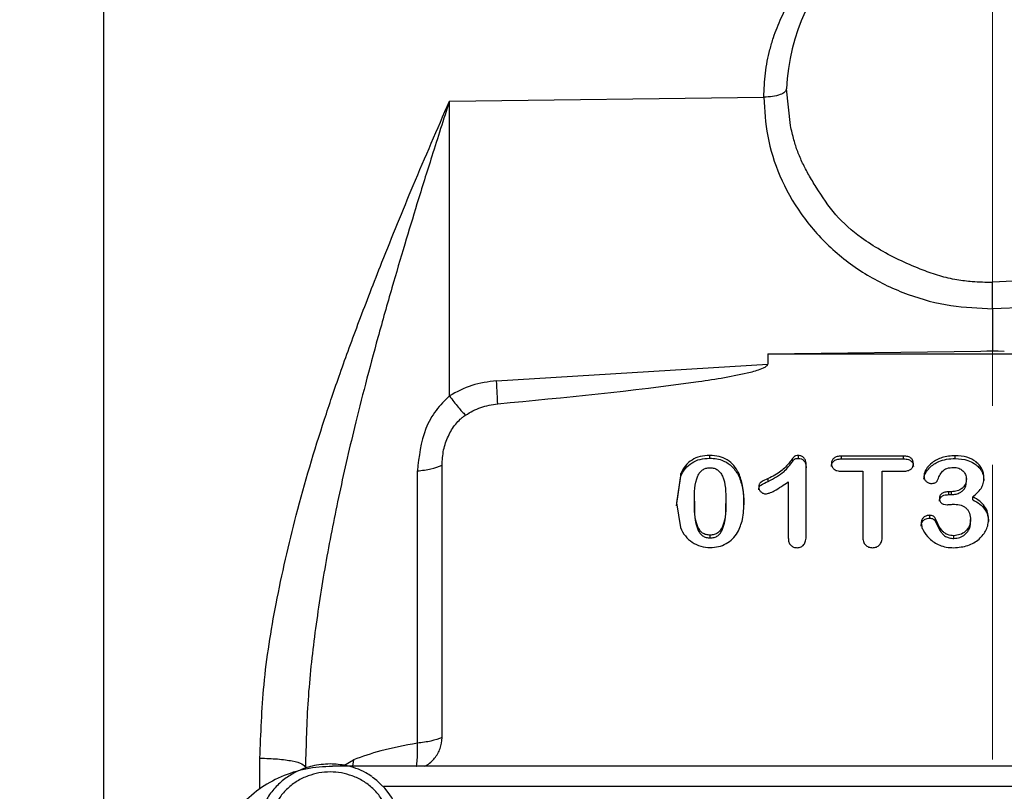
# Model space of a CAD drawing. Header units: inches. Extents: x 0.6 to 16.3, y 0.2 to 11.5.
# Tile 5 of 18: x 2.9 to 4.6, y 7 to 8.3. Entities that reach past the tile are written whole.
import ezdxf

# ---------------------------------------------------------------- set-up
doc = ezdxf.new("R2010")
doc.units = ezdxf.units.IN
doc.header["$MEASUREMENT"] = 0
doc.linetypes.add('CENTERX2', pattern=[0.8, 0.5, -0.1, 0.1, -0.1])
doc.styles.add('SLDTEXTSTYLE0', font='TXT', dxfattribs={"width": 0.75})
doc.dimstyles.new('SLDDIMSTYLE1', dxfattribs={"dimtxt": 0.137795, "dimasz": 0.14, "dimexe": 0, "dimexo": 0.0625, "dimgap": 0.034449, "dimtad": 0, "dimdec": 1, "dimlfac": 1.5, "dimrnd": 1e-09, "dimzin": 12, "dimdsep": 46, "dimtxsty": 'SLDTEXTSTYLE0', "dimblk1": 'CLOSED', "dimblk2": 'CLOSED', "dimsah": 1, "dimcen": 0.09, "dimadec": 0, "dimazin": 3, "dimtfac": 1, "dimtdec": 1, "dimtofl": 0, "dimtmove": 0, "dimatfit": 3, "dimldrblk": 'CLOSED', "dimfxl": 0, "dimfrac": 2, "dimtolj": 1, "dimtzin": 12, "dimarcsym": 0})
doc.dimstyles.new('SLDDIMSTYLE3', dxfattribs={"dimtxt": 0.137795, "dimasz": 0.14, "dimexe": 0, "dimexo": 0.0625, "dimgap": 0.034449, "dimtad": 0, "dimdec": 1, "dimlfac": 1.5, "dimrnd": 1e-09, "dimzin": 12, "dimdsep": 46, "dimtxsty": 'SLDTEXTSTYLE0', "dimblk1": 'CLOSED', "dimblk2": 'CLOSED', "dimsah": 1, "dimcen": 0.09, "dimadec": 0, "dimazin": 3, "dimtfac": 1, "dimtofl": 0, "dimtmove": 0, "dimatfit": 3, "dimldrblk": 'CLOSED', "dimfxl": 0, "dimfrac": 2, "dimtolj": 1, "dimtzin": 12, "dimarcsym": 0})

# ---------------------------------------------------------------- blocks, each defined once
blk = doc.blocks.new('_Closed')
at = {"color": 0, "linetype": 'ByBlock', "lineweight": -2}
for p, q in [((-1, 0.166667), (0, 0)), ((-1, 0.166667), (-1, -0.166667)), ((0, 0), (-1, -0.166667)), ((0, 0), (-1, 0))]:
    blk.add_line(p, q, dxfattribs=at)
blk = doc.blocks.new('_D_7')
at = {"color": 7, "linetype": 'Continuous', "lineweight": 0}
for p, q in [((7.2953, 10.5411), (7.2533, 10.5411)), ((7.2533, 10.5411), (7.2533, 10.3223)), ((7.6007, 10.5411), (7.6427, 10.5411)), ((7.6427, 10.5411), (7.6427, 10.3223)), ((4.5522, 10.3629), (4.5522, 10.382)), ((9.8325, 8.2034), (9.8325, 10.382)), ((4.5522, 10.3426), (7.1324, 10.3426)), ((9.8325, 10.3426), (7.7635, 10.3426)), ((7.2533, 10.3223), (7.2953, 10.3223)), ((7.6427, 10.3223), (7.6007, 10.3223))]:
    blk.add_line(p, q, dxfattribs=at)
at = {"color": 7, "linetype": 'Continuous', "lineweight": 18, "xscale": 0.14, "yscale": 0.14, "rotation": 180.0000000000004}
blk.add_blockref('_Closed', (4.5522, 10.3426), dxfattribs=at)
at = {"color": 7, "linetype": 'Continuous', "lineweight": 18, "xscale": 0.14, "yscale": 0.14}
blk.add_blockref('_Closed', (9.8325, 10.3426), dxfattribs=at)
at = {"color": 7, "linetype": 'Continuous', "lineweight": 18, "char_height": 0.1378, "attachment_point": 1, "style": 'SLDTEXTSTYLE0'}
for s, insert in [('201', (7.2953, 10.5)), ('7.9', (7.3207, 10.2938))]:
    blk.add_mtext(s, dxfattribs=dict(at, insert=insert))
blk = doc.blocks.new('_D_9')
at = {"color": 7, "linetype": 'Continuous', "lineweight": 0}
for p, q in [((2.4541, 10.5411), (2.4121, 10.5411)), ((2.4121, 10.5411), (2.4121, 10.3223)), ((2.7595, 10.5411), (2.8015, 10.5411)), ((2.8015, 10.5411), (2.8015, 10.3223)), ((1.0969, 7.76), (1.0969, 10.382)), ((4.5522, 10.3629), (4.5522, 10.382)), ((1.0969, 10.3426), (2.2912, 10.3426)), ((4.5522, 10.3426), (2.9223, 10.3426)), ((2.4121, 10.3223), (2.4541, 10.3223)), ((2.8015, 10.3223), (2.7595, 10.3223))]:
    blk.add_line(p, q, dxfattribs=at)
at = {"color": 7, "linetype": 'Continuous', "lineweight": 18, "xscale": 0.14, "yscale": 0.14, "rotation": 180.0000000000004}
blk.add_blockref('_Closed', (1.0969, 10.3426), dxfattribs=at)
at = {"color": 7, "linetype": 'Continuous', "lineweight": 18, "xscale": 0.14, "yscale": 0.14}
blk.add_blockref('_Closed', (4.5522, 10.3426), dxfattribs=at)
at = {"color": 7, "linetype": 'Continuous', "lineweight": 18, "char_height": 0.1378, "attachment_point": 1, "style": 'SLDTEXTSTYLE0'}
for s, insert in [('132', (2.4541, 10.5)), ('5.2', (2.4795, 10.2938))]:
    blk.add_mtext(s, dxfattribs=dict(at, insert=insert))

msp = doc.modelspace()

# ---------------------------------------------------------------- linework, layer by layer
at = {"color": 7, "linetype": 'CENTERX2', "lineweight": 18}
msp.add_line((4.5522, 3.8299), (4.5522, 10.3236), dxfattribs=at)
at = {"color": 7, "linetype": 'Continuous', "lineweight": 25}
for p, q in [((3.0425, 8.5648), (3.0425, 6.2815)), ((4.2091, 8.1059), (4.2024, 8.1686)), ((3.63, 8.1475), (4.1638, 8.1541)), ((3.63, 7.647), (3.63, 8.1475)), ((4.9326, 7.8606), (4.5519, 7.8399)), ((5.4744, 7.8287), (4.5522, 7.7951)), ((4.5522, 7.7951), (4.5522, 7.7243)), ((4.5323, 7.7231), (4.5522, 7.7243)), ((4.5323, 7.7231), (4.5522, 7.7233)), ((4.5522, 7.7243), (4.5721, 7.7231)), ((4.5522, 7.7233), (4.5522, 7.7243)), ((4.5522, 7.7233), (4.5721, 7.7231)), ((4.1704, 7.7186), (4.5323, 7.7231)), ((4.1704, 7.7186), (4.1704, 7.7008)), ((4.1704, 7.7186), (4.934, 7.7186)), ((3.71, 7.6726), (4.1704, 7.7008)), ((4.0719, 7.5413), (4.0719, 7.546)), ((4.2226, 7.541), (4.2226, 7.5458)), ((4.4009, 7.5448), (4.2954, 7.5448)), ((4.2954, 7.54), (4.2954, 7.5448)), ((4.2954, 7.54), (4.4009, 7.54)), ((4.4009, 7.54), (4.4009, 7.5448)), ((4.4887, 7.5408), (4.4887, 7.5455)), ((3.6174, 7.0669), (3.6174, 7.5292)), ((4.2357, 7.4102), (4.2357, 7.5297)), ((3.5755, 7.0574), (3.5755, 7.5196)), ((4.0227, 7.5152), (4.0154, 7.4652)), ((4.0154, 7.4604), (4.0227, 7.5105)), ((4.0227, 7.5105), (4.0227, 7.5152)), ((4.1213, 7.5108), (4.1213, 7.5156)), ((4.1713, 7.5019), (4.1713, 7.5067)), ((4.2954, 7.5192), (4.3316, 7.5192)), ((4.3316, 7.5192), (4.3316, 7.4081)), ((4.3647, 7.4081), (4.3647, 7.5192)), ((4.3647, 7.5192), (4.4009, 7.5192)), ((4.5076, 7.5013), (4.5076, 7.5061)), ((4.2053, 7.5011), (4.2053, 7.4061)), ((4.4824, 7.4842), (4.4779, 7.4842)), ((4.4779, 7.4794), (4.4779, 7.4842)), ((4.4779, 7.4794), (4.4824, 7.4794)), ((4.4824, 7.4794), (4.4824, 7.4842)), ((4.5186, 7.4708), (4.5186, 7.4755)), ((4.0154, 7.4652), (4.0221, 7.4233)), ((4.046, 7.4682), (4.046, 7.4634)), ((4.0991, 7.469), (4.0991, 7.4642)), ((4.4455, 7.4395), (4.4455, 7.4443)), ((4.4554, 7.4336), (4.4554, 7.4384)), ((4.5147, 7.4321), (4.5147, 7.4369)), ((4.0725, 7.4058), (4.0725, 7.4106)), ((4.4865, 7.405), (4.4865, 7.4097)), ((5.6738, 7.0181), (3.4313, 7.0181))]:
    msp.add_line(p, q, dxfattribs=at)
at = {"color": 8, "linetype": 'Continuous', "lineweight": 25}
for p, q in [((3.3083, 6.9798), (3.3083, 7.0319)), ((3.4509, 7.0197), (3.4669, 7.0291)), ((3.4669, 7.0291), (3.4656, 7.0181)), ((5.5868, 6.9839), (3.518, 6.9839))]:
    msp.add_line(p, q, dxfattribs=at)
at = {"color": 7, "linetype": 'Continuous', "lineweight": 25}
for centre, radius, start, end in [((4.541, 8.1565), 0.3387, 88.1002, 177.965), ((3.4349, 6.9046), 0.1144, 266.2904, 55.9883)]:
    msp.add_arc(centre, radius, start, end, dxfattribs=at)
for points, knots in [([(4.1638, 8.1541), (4.1643, 8.1678), (4.1653, 8.1952), (4.1721, 8.2289), (4.1796, 8.2544), (4.1861, 8.2724), (4.1954, 8.2941), (4.2091, 8.3201), (4.2287, 8.3492), (4.2515, 8.3765), (4.2855, 8.4097), (4.3349, 8.4456), (4.4025, 8.4774), (4.4759, 8.4982), (4.5268, 8.5014), (4.5522, 8.5031)], [0, 0, 0, 0, 0.072776, 0.145649, 0.183213, 0.215312, 0.248031, 0.309743, 0.372393, 0.434761, 0.497183, 0.622104, 0.748105, 0.873985, 1, 1, 1, 1]), ([(4.2024, 8.1685), (4.2018, 8.1666), (4.2007, 8.163), (4.1919, 8.1583), (4.1791, 8.155), (4.1689, 8.1544), (4.1638, 8.1541)], [0, 0, 0, 0, 0.250161, 0.5, 0.749839, 1, 1, 1, 1]), ([(3.3083, 7.0319), (3.3098, 7.0734), (3.3129, 7.1609), (3.3351, 7.2991), (3.3696, 7.4501), (3.4042, 7.5665), (3.4307, 7.646), (3.4447, 7.6864), (3.4602, 7.7295), (3.4772, 7.7753), (3.4957, 7.8238), (3.526, 7.901), (3.5705, 8.0104), (3.6094, 8.1), (3.63, 8.1475)], [0, 0, 0, 0, 0.106746, 0.224896, 0.355323, 0.498694, 0.532205, 0.568435, 0.60739, 0.649075, 0.693496, 0.740657, 0.862676, 1, 1, 1, 1]), ([(3.63, 8.1475), (3.6201, 8.1164), (3.6015, 8.0588), (3.5762, 7.9775), (3.5536, 7.9031), (3.5313, 7.8275), (3.5089, 7.7484), (3.4877, 7.6692), (3.4649, 7.5788), (3.4415, 7.4768), (3.4187, 7.3606), (3.401, 7.2459), (3.3883, 7.1309), (3.3865, 7.0546), (3.3855, 7.0164)], [0, 0, 0, 0, 0.087502, 0.162647, 0.225434, 0.292375, 0.368527, 0.439067, 0.503997, 0.608183, 0.706666, 0.805639, 0.902858, 1, 1, 1, 1]), ([(4.1638, 8.1541), (4.1651, 8.132), (4.1677, 8.0864), (4.1893, 8.019), (4.2251, 7.9544), (4.2756, 7.8969), (4.3376, 7.8503), (4.4072, 7.8176), (4.4796, 7.7981), (4.5285, 7.7961), (4.5522, 7.7951)], [0, 0, 0, 0, 0.11652, 0.239992, 0.368582, 0.499903, 0.63124, 0.759875, 0.883411, 1, 1, 1, 1]), ([(4.5519, 7.8396), (4.5405, 7.8397), (4.5203, 7.84), (4.4903, 7.844), (4.4622, 7.8501), (4.4308, 7.8615), (4.397, 7.8757), (4.362, 7.894), (4.3232, 7.9186), (4.2838, 7.953), (4.2583, 7.9922), (4.2401, 8.0218), (4.2296, 8.0419), (4.221, 8.0616), (4.2142, 8.0829), (4.2109, 8.0978), (4.2091, 8.1059)], [0, 0, 0, 0, 0.071111, 0.125254, 0.187914, 0.25036, 0.334165, 0.418121, 0.499684, 0.62517, 0.750031, 0.803254, 0.852105, 0.899107, 0.944672, 1, 1, 1, 1]), ([(4.5522, 7.7951), (4.5522, 7.799), (4.5521, 7.8069), (4.5519, 7.8194), (4.5518, 7.8312), (4.5519, 7.837), (4.5519, 7.8399)], [0, 0, 0, 0, 0.240908, 0.500322, 0.756906, 1, 1, 1, 1]), ([(3.7119, 7.6336), (3.8257, 7.6444), (3.9694, 7.658), (4.1197, 7.6815), (4.1581, 7.6919), (4.1676, 7.6967), (4.1698, 7.699), (4.1703, 7.7001), (4.1704, 7.7006), (4.1704, 7.7008)], [0, 0, 0, 0, 0.73527, 0.927818, 0.977745, 0.991719, 0.996359, 0.998259, 1, 1, 1, 1]), ([(3.71, 7.6726), (3.6958, 7.6708), (3.6673, 7.6672), (3.6425, 7.6537), (3.63, 7.647)], [0, 0, 0, 0, 0.500024, 1, 1, 1, 1]), ([(3.63, 7.647), (3.622, 7.6391), (3.6055, 7.6229), (3.5822, 7.58), (3.5782, 7.544), (3.5755, 7.5196)], [0, 0, 0, 0, 0.23182, 0.478557, 1, 1, 1, 1]), ([(3.63, 7.647), (3.6351, 7.6402), (3.6451, 7.6266), (3.6532, 7.6185), (3.6572, 7.6144)], [0, 0, 0, 0, 0.500116, 1, 1, 1, 1]), ([(3.6572, 7.6144), (3.6657, 7.6193), (3.6825, 7.629), (3.7021, 7.6321), (3.7119, 7.6336)], [0, 0, 0, 0, 0.499962, 1, 1, 1, 1]), ([(3.6174, 7.5292), (3.6179, 7.5379), (3.6189, 7.555), (3.6272, 7.5787), (3.6375, 7.5961), (3.6468, 7.6061), (3.6522, 7.6108), (3.6551, 7.613), (3.6567, 7.6141), (3.6571, 7.6144), (3.6572, 7.6144)], [0, 0, 0, 0, 0.272222, 0.530397, 0.77184, 0.886373, 0.943225, 0.985855, 0.995024, 1, 1, 1, 1]), ([(4.0719, 7.546), (4.0664, 7.5457), (4.0558, 7.5451), (4.0414, 7.5388), (4.0298, 7.5287), (4.0251, 7.5199), (4.0227, 7.5152)], [0, 0, 0, 0, 0.259733, 0.500065, 0.740209, 1, 1, 1, 1]), ([(4.0227, 7.5105), (4.0251, 7.5151), (4.0298, 7.524), (4.0414, 7.534), (4.0558, 7.5403), (4.0664, 7.5409), (4.0719, 7.5413)], [0, 0, 0, 0, 0.259903, 0.500082, 0.740157, 1, 1, 1, 1]), ([(4.1213, 7.5156), (4.1187, 7.5202), (4.1137, 7.5289), (4.102, 7.5388), (4.0877, 7.545), (4.0773, 7.5457), (4.0719, 7.546)], [0, 0, 0, 0, 0.262944, 0.502785, 0.74319, 1, 1, 1, 1]), ([(4.0719, 7.5413), (4.076, 7.5411), (4.0839, 7.5407), (4.0974, 7.5365), (4.1116, 7.5272), (4.118, 7.5164), (4.1213, 7.5108)], [0, 0, 0, 0, 0.195927, 0.37919, 0.675676, 1, 1, 1, 1]), ([(4.2226, 7.5458), (4.2211, 7.5457), (4.2191, 7.5457), (4.2166, 7.5448), (4.2146, 7.5433), (4.2117, 7.5394), (4.2049, 7.5308), (4.1928, 7.5172), (4.1789, 7.5104), (4.1713, 7.5067)], [0, 0, 0, 0, 0.065831, 0.09088, 0.112224, 0.18139, 0.31076, 0.624943, 1, 1, 1, 1]), ([(4.1713, 7.5019), (4.1808, 7.5069), (4.1975, 7.5156), (4.2091, 7.5312), (4.2147, 7.5386), (4.2165, 7.54), (4.219, 7.5409), (4.2211, 7.541), (4.2226, 7.541)], [0, 0, 0, 0, 0.476188, 0.8308566, 0.8866704, 0.9048849, 0.9350447, 1, 1, 1, 1]), ([(4.2357, 7.5297), (4.2356, 7.532), (4.2353, 7.5361), (4.233, 7.5408), (4.2303, 7.5434), (4.228, 7.5448), (4.2254, 7.5456), (4.2236, 7.5457), (4.2226, 7.5458)], [0, 0, 0, 0, 0.297933, 0.548323, 0.662981, 0.772252, 0.882517, 1, 1, 1, 1]), ([(4.2226, 7.541), (4.2243, 7.5409), (4.2268, 7.5406), (4.2296, 7.5391), (4.2316, 7.5374), (4.2334, 7.5351), (4.2353, 7.531), (4.2355, 7.5274), (4.2357, 7.525)], [0, 0, 0, 0, 0.204734, 0.302495, 0.402966, 0.53506, 0.675051, 1, 1, 1, 1]), ([(4.2954, 7.5448), (4.293, 7.5447), (4.2895, 7.5445), (4.2854, 7.543), (4.2829, 7.5415), (4.281, 7.5396), (4.2796, 7.5373), (4.2787, 7.5348), (4.2787, 7.533), (4.2786, 7.532)], [0, 0, 0, 0, 0.295736, 0.422285, 0.540328, 0.652678, 0.762832, 0.87679, 1, 1, 1, 1]), ([(4.2786, 7.5272), (4.2787, 7.5289), (4.279, 7.5313), (4.2805, 7.5341), (4.2822, 7.5361), (4.2845, 7.5378), (4.289, 7.5397), (4.2928, 7.5399), (4.2954, 7.54)], [0, 0, 0, 0, 0.21304, 0.311914, 0.410894, 0.539977, 0.677146, 1, 1, 1, 1]), ([(4.4179, 7.532), (4.4177, 7.5338), (4.4174, 7.5364), (4.4156, 7.5394), (4.4138, 7.5414), (4.4114, 7.543), (4.4071, 7.5445), (4.4035, 7.5447), (4.4009, 7.5448)], [0, 0, 0, 0, 0.2277164, 0.335919, 0.4467931, 0.5636177, 0.6914758, 1, 1, 1, 1]), ([(4.4009, 7.54), (4.4038, 7.5399), (4.4078, 7.5397), (4.4124, 7.5376), (4.4151, 7.5354), (4.4175, 7.5318), (4.4177, 7.5288), (4.4179, 7.5272)], [0, 0, 0, 0, 0.351167, 0.48114, 0.607126, 0.797339, 1, 1, 1, 1]), ([(4.4887, 7.5455), (4.4811, 7.545), (4.4671, 7.544), (4.4496, 7.535), (4.4403, 7.5249), (4.4363, 7.5166), (4.4359, 7.5125), (4.4357, 7.5107)], [0, 0, 0, 0, 0.319783, 0.59199, 0.81823, 0.914479, 1, 1, 1, 1]), ([(4.4357, 7.5059), (4.4359, 7.5076), (4.4362, 7.5112), (4.4391, 7.5178), (4.4463, 7.5272), (4.4588, 7.5354), (4.4742, 7.5401), (4.4838, 7.5405), (4.4887, 7.5408)], [0, 0, 0, 0, 0.076947, 0.162001, 0.322259, 0.595571, 0.791423, 1, 1, 1, 1]), ([(4.5375, 7.5079), (4.5373, 7.5105), (4.537, 7.5156), (4.5344, 7.5229), (4.5301, 7.5294), (4.5221, 7.5371), (4.5081, 7.5442), (4.4955, 7.5451), (4.4887, 7.5455)], [0, 0, 0, 0, 0.117385, 0.231573, 0.34588, 0.464155, 0.715758, 1, 1, 1, 1]), ([(4.4887, 7.5408), (4.496, 7.5402), (4.5074, 7.5394), (4.52, 7.5333), (4.5272, 7.5277), (4.5327, 7.5213), (4.5367, 7.513), (4.5372, 7.5064), (4.5375, 7.5031)], [0, 0, 0, 0, 0.307697, 0.477919, 0.593167, 0.703865, 0.849393, 1, 1, 1, 1]), ([(3.5755, 7.5196), (3.5836, 7.5206), (3.5997, 7.5226), (3.6115, 7.527), (3.6174, 7.5292)], [0, 0, 0, 0, 0.4999987, 1, 1, 1, 1]), ([(4.046, 7.4682), (4.0459, 7.4829), (4.0459, 7.5), (4.0547, 7.5171), (4.0595, 7.5217), (4.0655, 7.5245), (4.0699, 7.5248), (4.0722, 7.5249)], [0, 0, 0, 0, 0.630876, 0.731076, 0.819834, 0.906222, 1, 1, 1, 1]), ([(4.0722, 7.5249), (4.0747, 7.5248), (4.0792, 7.5245), (4.0854, 7.5217), (4.0902, 7.517), (4.0994, 7.5004), (4.0992, 7.4835), (4.0991, 7.469)], [0, 0, 0, 0, 0.098583, 0.187372, 0.27575, 0.378891, 1, 1, 1, 1]), ([(4.2786, 7.532), (4.2788, 7.5302), (4.279, 7.5276), (4.2809, 7.5246), (4.2827, 7.5226), (4.2851, 7.5211), (4.2893, 7.5195), (4.2929, 7.5193), (4.2954, 7.5192)], [0, 0, 0, 0, 0.231706, 0.340424, 0.451074, 0.567355, 0.69442, 1, 1, 1, 1]), ([(4.4009, 7.5192), (4.4034, 7.5193), (4.407, 7.5195), (4.4113, 7.5211), (4.4137, 7.5226), (4.4156, 7.5246), (4.4174, 7.5276), (4.4177, 7.5302), (4.4179, 7.532)], [0, 0, 0, 0, 0.304735, 0.432184, 0.549218, 0.660036, 0.768681, 1, 1, 1, 1]), ([(4.4583, 7.5029), (4.4607, 7.5088), (4.4636, 7.5158), (4.4704, 7.5221), (4.4764, 7.5251), (4.4818, 7.5254), (4.4856, 7.5256)], [0, 0, 0, 0, 0.495092, 0.599393, 0.7153, 1, 1, 1, 1]), ([(4.4856, 7.5256), (4.4887, 7.5254), (4.4932, 7.5251), (4.4985, 7.5225), (4.5027, 7.5191), (4.5068, 7.5137), (4.5073, 7.5086), (4.5076, 7.5061)], [0, 0, 0, 0, 0.271425, 0.396173, 0.520868, 0.760631, 1, 1, 1, 1]), ([(4.1298, 7.467), (4.1297, 7.4764), (4.1294, 7.493), (4.1237, 7.5088), (4.1213, 7.5156)], [0, 0, 0, 0, 0.564535, 1, 1, 1, 1]), ([(4.1213, 7.5108), (4.1237, 7.504), (4.1294, 7.4882), (4.1297, 7.4716), (4.1298, 7.4622)], [0, 0, 0, 0, 0.435601, 1, 1, 1, 1]), ([(4.1713, 7.5067), (4.1668, 7.5049), (4.1617, 7.5028), (4.157, 7.4988), (4.1554, 7.4962), (4.1553, 7.4939), (4.1551, 7.4923)], [0, 0, 0, 0, 0.604463, 0.696155, 0.788954, 1, 1, 1, 1]), ([(4.4357, 7.5107), (4.4359, 7.5089), (4.4361, 7.5064), (4.4378, 7.5035), (4.4399, 7.5012), (4.4425, 7.4994), (4.4454, 7.4985), (4.4469, 7.4984), (4.4476, 7.4983)], [0, 0, 0, 0, 0.277755, 0.406604, 0.535941, 0.776145, 0.887959, 1, 1, 1, 1]), ([(4.5076, 7.5061), (4.5075, 7.5044), (4.5074, 7.5012), (4.5059, 7.4967), (4.5036, 7.4928), (4.4992, 7.4887), (4.492, 7.485), (4.4857, 7.4845), (4.4824, 7.4842)], [0, 0, 0, 0, 0.139171, 0.265713, 0.385766, 0.506466, 0.747667, 1, 1, 1, 1]), ([(4.5186, 7.4755), (4.5238, 7.48), (4.5314, 7.4865), (4.5369, 7.4984), (4.5373, 7.5046), (4.5375, 7.5079)], [0, 0, 0, 0, 0.511327, 0.744649, 1, 1, 1, 1]), ([(4.1551, 7.4875), (4.1553, 7.4891), (4.1554, 7.4914), (4.157, 7.494), (4.1617, 7.498), (4.1668, 7.5001), (4.1713, 7.5019)], [0, 0, 0, 0, 0.210704, 0.30359, 0.395484, 1, 1, 1, 1]), ([(4.1551, 7.4923), (4.1553, 7.4908), (4.1557, 7.4878), (4.1586, 7.4841), (4.1618, 7.4818), (4.1647, 7.4809), (4.1663, 7.4808), (4.167, 7.4807)], [0, 0, 0, 0, 0.250077, 0.506967, 0.758575, 0.878069, 1, 1, 1, 1]), ([(4.167, 7.4807), (4.1691, 7.4811), (4.1742, 7.4819), (4.1873, 7.4888), (4.1976, 7.4958), (4.2053, 7.5011)], [0, 0, 0, 0, 0.140467, 0.350882, 1, 1, 1, 1]), ([(4.4476, 7.4983), (4.4488, 7.4984), (4.4511, 7.4985), (4.4543, 7.4994), (4.4565, 7.5006), (4.4577, 7.5019), (4.4581, 7.5026), (4.4583, 7.5029)], [0, 0, 0, 0, 0.2947417, 0.5598793, 0.7910366, 0.8964297, 1, 1, 1, 1]), ([(4.4824, 7.4794), (4.485, 7.4796), (4.4901, 7.4799), (4.4967, 7.4826), (4.5018, 7.4861), (4.5053, 7.4904), (4.5073, 7.4956), (4.5075, 7.4993), (4.5076, 7.5013)], [0, 0, 0, 0, 0.203367, 0.39611, 0.548492, 0.689544, 0.836345, 1, 1, 1, 1]), ([(4.4779, 7.4842), (4.4755, 7.4841), (4.4721, 7.484), (4.4681, 7.4826), (4.4658, 7.4813), (4.464, 7.4796), (4.4627, 7.4776), (4.462, 7.4755), (4.4619, 7.4739), (4.4618, 7.4731)], [0, 0, 0, 0, 0.314013, 0.444845, 0.563862, 0.674453, 0.780199, 0.886845, 1, 1, 1, 1]), ([(4.4618, 7.4683), (4.462, 7.4697), (4.4622, 7.4723), (4.4644, 7.4753), (4.467, 7.4772), (4.4712, 7.4791), (4.475, 7.4793), (4.4779, 7.4794)], [0, 0, 0, 0, 0.191302, 0.374836, 0.498364, 0.627325, 1, 1, 1, 1]), ([(4.4618, 7.4731), (4.462, 7.4716), (4.4622, 7.4693), (4.4637, 7.4667), (4.4651, 7.4651), (4.467, 7.4638), (4.4702, 7.4625), (4.4729, 7.4624), (4.4748, 7.4623)], [0, 0, 0, 0, 0.250412, 0.364556, 0.47815, 0.593628, 0.715983, 1, 1, 1, 1]), ([(4.5454, 7.4382), (4.545, 7.442), (4.5445, 7.4495), (4.539, 7.4599), (4.5303, 7.4689), (4.5226, 7.4732), (4.5186, 7.4755)], [0, 0, 0, 0, 0.239833, 0.472821, 0.720214, 1, 1, 1, 1]), ([(4.0725, 7.4106), (4.0702, 7.4107), (4.0657, 7.411), (4.0596, 7.4139), (4.0549, 7.4187), (4.0457, 7.4359), (4.0459, 7.4532), (4.046, 7.4682)], [0, 0, 0, 0, 0.093757, 0.1799272, 0.2682147, 0.3714343, 1, 1, 1, 1]), ([(4.046, 7.4634), (4.0459, 7.4485), (4.0457, 7.4311), (4.0549, 7.4139), (4.0596, 7.4092), (4.0657, 7.4063), (4.0702, 7.406), (4.0725, 7.4058)], [0, 0, 0, 0, 0.628557, 0.731666, 0.82006, 0.906245, 1, 1, 1, 1]), ([(4.0991, 7.469), (4.0993, 7.454), (4.0995, 7.4365), (4.0905, 7.4191), (4.0858, 7.4141), (4.0795, 7.411), (4.0749, 7.4107), (4.0725, 7.4106)], [0, 0, 0, 0, 0.624426, 0.728797, 0.817035, 0.904355, 1, 1, 1, 1]), ([(4.0725, 7.4058), (4.0749, 7.406), (4.0795, 7.4063), (4.0858, 7.4093), (4.0905, 7.4143), (4.0995, 7.4317), (4.0993, 7.4492), (4.0991, 7.4642)], [0, 0, 0, 0, 0.095519, 0.182966, 0.271107, 0.375577, 1, 1, 1, 1]), ([(4.1193, 7.4151), (4.1225, 7.4224), (4.1297, 7.439), (4.1298, 7.457), (4.1298, 7.467)], [0, 0, 0, 0, 0.444403, 1, 1, 1, 1]), ([(4.4748, 7.4623), (4.4755, 7.4623), (4.4775, 7.4624), (4.4818, 7.4628), (4.4854, 7.463), (4.4877, 7.4631)], [0, 0, 0, 0, 0.167874, 0.465205, 1, 1, 1, 1]), ([(4.4877, 7.4631), (4.4915, 7.4628), (4.4971, 7.4624), (4.5037, 7.4594), (4.5077, 7.4563), (4.5109, 7.4524), (4.5141, 7.446), (4.5144, 7.4406), (4.5147, 7.4369)], [0, 0, 0, 0, 0.259951, 0.377314, 0.493119, 0.609791, 0.729943, 1, 1, 1, 1]), ([(4.5186, 7.4708), (4.5226, 7.4685), (4.5303, 7.4641), (4.539, 7.4551), (4.5444, 7.4447), (4.545, 7.4373), (4.5454, 7.4335)], [0, 0, 0, 0, 0.2797436, 0.5271444, 0.7601597, 1, 1, 1, 1]), ([(4.4455, 7.4443), (4.4436, 7.4441), (4.4398, 7.4438), (4.4357, 7.4413), (4.4332, 7.4387), (4.4314, 7.4355), (4.4311, 7.4327), (4.4309, 7.4309)], [0, 0, 0, 0, 0.2538097, 0.4961658, 0.6177738, 0.7386988, 1, 1, 1, 1]), ([(4.4309, 7.4261), (4.431, 7.4276), (4.4313, 7.4305), (4.4336, 7.4347), (4.4371, 7.4376), (4.4414, 7.4392), (4.4441, 7.4394), (4.4455, 7.4395)], [0, 0, 0, 0, 0.211325, 0.405401, 0.643623, 0.816179, 1, 1, 1, 1]), ([(4.4554, 7.4384), (4.4549, 7.4392), (4.4541, 7.4409), (4.4516, 7.4427), (4.4487, 7.444), (4.4466, 7.4442), (4.4455, 7.4443)], [0, 0, 0, 0, 0.232209, 0.486543, 0.747724, 1, 1, 1, 1]), ([(4.4455, 7.4395), (4.4465, 7.4394), (4.4485, 7.4392), (4.4514, 7.438), (4.454, 7.4362), (4.4549, 7.4344), (4.4554, 7.4336)], [0, 0, 0, 0, 0.241543, 0.488813, 0.755125, 1, 1, 1, 1]), ([(4.0221, 7.4233), (4.0246, 7.4184), (4.0295, 7.4088), (4.0418, 7.398), (4.0565, 7.3907), (4.0673, 7.3899), (4.0728, 7.3895)], [0, 0, 0, 0, 0.261751, 0.510701, 0.753859, 1, 1, 1, 1]), ([(4.4309, 7.4309), (4.4311, 7.4291), (4.4316, 7.4249), (4.4356, 7.4157), (4.4446, 7.4034), (4.4592, 7.3943), (4.4738, 7.3898), (4.482, 7.3894), (4.4863, 7.3892)], [0, 0, 0, 0, 0.074943, 0.172343, 0.408292, 0.682926, 0.83581, 1, 1, 1, 1]), ([(4.4865, 7.4097), (4.4829, 7.41), (4.4775, 7.4104), (4.4714, 7.4136), (4.4625, 7.4213), (4.4586, 7.4306), (4.4554, 7.4384)], [0, 0, 0, 0, 0.231043, 0.336188, 0.441297, 1, 1, 1, 1]), ([(4.4554, 7.4336), (4.4577, 7.4282), (4.4608, 7.4211), (4.4668, 7.4128), (4.4719, 7.4082), (4.4789, 7.4054), (4.4839, 7.4051), (4.4865, 7.405)], [0, 0, 0, 0, 0.391867, 0.524527, 0.683004, 0.832737, 1, 1, 1, 1]), ([(4.4863, 7.3892), (4.4945, 7.3899), (4.5102, 7.3912), (4.5269, 7.4011), (4.5365, 7.4112), (4.5416, 7.4196), (4.5448, 7.4288), (4.5452, 7.4351), (4.5454, 7.4382)], [0, 0, 0, 0, 0.2788509, 0.5314833, 0.6519581, 0.7694251, 0.8849594, 1, 1, 1, 1]), ([(4.5147, 7.4369), (4.5146, 7.4349), (4.5144, 7.4311), (4.512, 7.424), (4.5065, 7.4166), (4.497, 7.4108), (4.49, 7.4101), (4.4865, 7.4097)], [0, 0, 0, 0, 0.14114, 0.273659, 0.530201, 0.769849, 1, 1, 1, 1]), ([(4.4865, 7.405), (4.49, 7.4053), (4.4968, 7.4061), (4.5057, 7.4113), (4.5113, 7.418), (4.5143, 7.4253), (4.5146, 7.4298), (4.5147, 7.4321)], [0, 0, 0, 0, 0.234085, 0.449574, 0.679578, 0.835271, 1, 1, 1, 1]), ([(4.0728, 7.3895), (4.0775, 7.3898), (4.0869, 7.3904), (4.0999, 7.3957), (4.1113, 7.4038), (4.1166, 7.4113), (4.1193, 7.4151)], [0, 0, 0, 0, 0.250944, 0.495298, 0.741992, 1, 1, 1, 1]), ([(4.2053, 7.4061), (4.2054, 7.4036), (4.2056, 7.4001), (4.2075, 7.3959), (4.2093, 7.3935), (4.2116, 7.3916), (4.2152, 7.3897), (4.2183, 7.3894), (4.2204, 7.3892)], [0, 0, 0, 0, 0.296685, 0.42298, 0.54079, 0.653372, 0.763987, 1, 1, 1, 1]), ([(4.2204, 7.3892), (4.2216, 7.3893), (4.2239, 7.3894), (4.2271, 7.3904), (4.2298, 7.3921), (4.2329, 7.3955), (4.2353, 7.4017), (4.2356, 7.4071), (4.2357, 7.4102)], [0, 0, 0, 0, 0.116767, 0.223187, 0.325835, 0.431989, 0.678712, 1, 1, 1, 1]), ([(4.3316, 7.4081), (4.3318, 7.4053), (4.332, 7.4013), (4.3341, 7.3966), (4.3361, 7.3939), (4.3387, 7.3918), (4.3426, 7.3897), (4.346, 7.3894), (4.3483, 7.3892)], [0, 0, 0, 0, 0.301328, 0.428614, 0.546812, 0.659379, 0.769153, 1, 1, 1, 1]), ([(4.3483, 7.3892), (4.3506, 7.3894), (4.3539, 7.3897), (4.3578, 7.3918), (4.3603, 7.3938), (4.3623, 7.3965), (4.3644, 7.4012), (4.3646, 7.4052), (4.3647, 7.4081)], [0, 0, 0, 0, 0.228011, 0.336816, 0.448612, 0.566184, 0.693992, 1, 1, 1, 1]), ([(3.5755, 7.0574), (3.5541, 7.0534), (3.5143, 7.0461), (3.4819, 7.0345), (3.4669, 7.0291)], [0, 0, 0, 0, 0.537623, 1, 1, 1, 1]), ([(3.5737, 7.0181), (3.5738, 7.0184), (3.5746, 7.0211), (3.5754, 7.0293), (3.5761, 7.042), (3.5757, 7.0523), (3.5755, 7.0574)], [0, 0, 0, 0, 0.0313, 0.354056, 0.677156, 1, 1, 1, 1]), ([(3.5883, 7.0181), (3.589, 7.0185), (3.5955, 7.0218), (3.6055, 7.0315), (3.6155, 7.048), (3.6168, 7.0606), (3.6174, 7.0669)], [0, 0, 0, 0, 0.037043, 0.356187, 0.674782, 1, 1, 1, 1]), ([(3.4275, 7.0222), (3.4172, 7.0215), (3.4027, 7.0205), (3.3823, 7.0144), (3.3657, 7.0071), (3.3476, 6.9953), (3.3312, 6.9796), (3.3173, 6.96), (3.3081, 6.9369), (3.3037, 6.9195), (3.3044, 6.9104), (3.3045, 6.9099)], [0, 0, 0, 0, 0.164485, 0.230543, 0.340296, 0.454866, 0.578628, 0.709388, 0.846932, 0.991747, 1, 1, 1, 1]), ([(3.3083, 7.0319), (3.3185, 7.0316), (3.3389, 7.031), (3.3644, 7.0274), (3.382, 7.0224), (3.3843, 7.0184), (3.3855, 7.0164)], [0, 0, 0, 0, 0.250161, 0.5, 0.749839, 1, 1, 1, 1]), ([(3.498, 7.0006), (3.4948, 7.0028), (3.4866, 7.0087), (3.4717, 7.0147), (3.4515, 7.0208), (3.4366, 7.0216), (3.4275, 7.0222)], [0, 0, 0, 0, 0.158467, 0.406343, 0.639917, 1, 1, 1, 1]), ([(3.4313, 7.018), (3.4161, 7.0171), (3.3862, 7.0155), (3.3439, 7.0013), (3.3054, 6.9804), (3.2849, 6.9604), (3.2746, 6.9505)], [0, 0, 0, 0, 0.257168, 0.507045, 0.753763, 1, 1, 1, 1]), ([(3.4275, 6.818), (3.4147, 6.8193), (3.395, 6.8213), (3.3712, 6.8331), (3.3549, 6.8454), (3.3416, 6.8607), (3.3293, 6.8828), (3.3231, 6.9132), (3.3293, 6.9437), (3.3416, 6.9658), (3.3549, 6.9811), (3.3712, 6.9934), (3.395, 7.0049), (3.4275, 7.0108), (3.4601, 7.0049), (3.4839, 6.9934), (3.5002, 6.9811), (3.5134, 6.9658), (3.5257, 6.9437), (3.532, 6.9132), (3.5257, 6.8828), (3.5134, 6.8607), (3.5002, 6.8454), (3.4839, 6.8331), (3.4601, 6.8213), (3.4404, 6.8193), (3.4275, 6.818)], [0, 0, 0, 0, 0.059864, 0.09209, 0.125, 0.15791, 0.190136, 0.25, 0.309864, 0.34209, 0.375, 0.40791, 0.440136, 0.5, 0.559864, 0.59209, 0.625, 0.65791, 0.690136, 0.75, 0.809864, 0.84209, 0.875, 0.90791, 0.940136, 1, 1, 1, 1])]:
    msp.add_open_spline(points, degree=3, knots=knots, dxfattribs=at)
for points in [[(3.7119, 7.6336), (3.7117, 7.6388), (3.7112, 7.6492), (3.7104, 7.6648), (3.71, 7.6726)], [(3.6174, 7.0669), (3.6115, 7.0647), (3.5997, 7.0604), (3.5836, 7.0584), (3.5755, 7.0574)]]:
    msp.add_open_spline(points, degree=3, dxfattribs=at)

# ---------------------------------------------------------------- dimensions: what is measured, and where the dimension line sits
at = {"color": 7, "linetype": 'Continuous', "lineweight": 18}
for base, p2, dimstyle, picture, middle in [((1.0969, 10.3426), (1.0969, 7.7206), 'SLDDIMSTYLE1', '_D_9', (2.6068, 10.3426)), ((9.8325, 10.3426), (9.8325, 8.164), 'SLDDIMSTYLE3', '_D_7', (7.448, 10.3426))]:
    dim = msp.add_linear_dim(base=base, p1=(4.5522, 10.3236), p2=p2, dimstyle=dimstyle, dxfattribs=at)
    dim.commit()
    dim.dimension.update_dxf_attribs({"geometry": picture, "text_midpoint": middle, "dimtype": 160})

doc.saveas('drawing.dxf')
